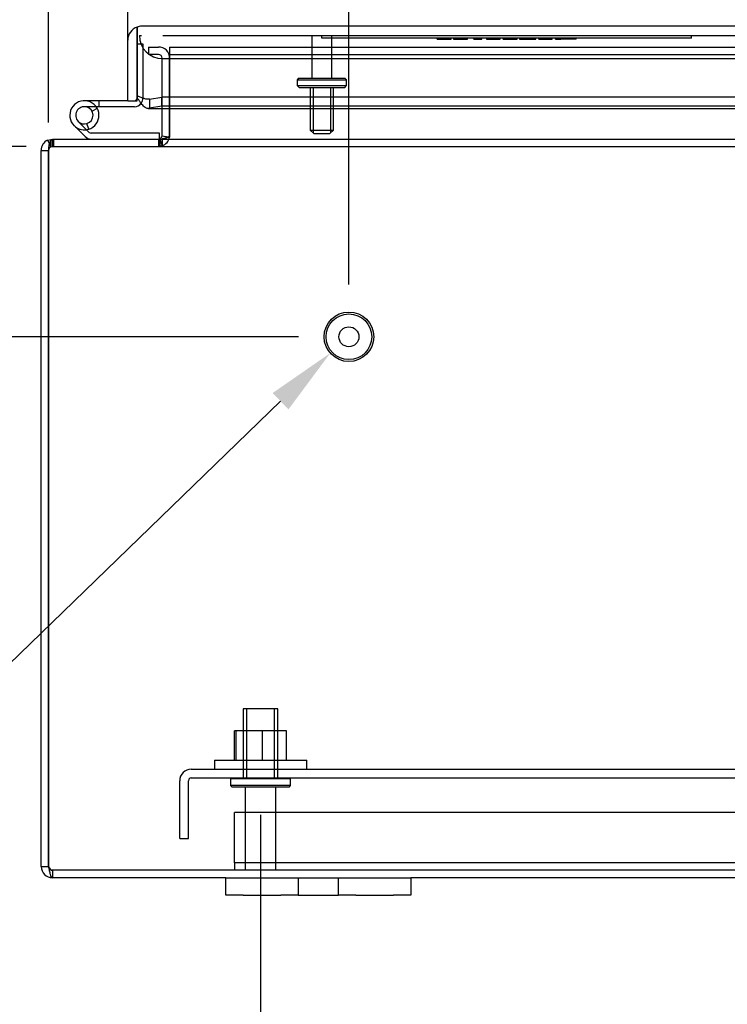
# Model space of a CAD drawing. Header units: inches. Extents: x 1 to 150, y -1 to 99.
# Tile 10 of 29: x 36.49 to 44.15, y 6.22 to 16.89. Entities that reach past the tile are written whole.
import ezdxf
from ezdxf import colors
from ezdxf.entities.mleader import LeaderData, LeaderLine
from ezdxf.enums import TextEntityAlignment as Align
from ezdxf.lldxf.tags import DXFTag
from ezdxf.math import Vec2, Vec3

# ---------------------------------------------------------------- set-up
doc = ezdxf.new("R2010")
doc.units = ezdxf.units.IN
doc.header["$MEASUREMENT"] = 0
for name, color, linetype in [('COM40676', 7, 'Continuous'), ('COM48541', 7, 'Continuous'), ('COM48553', 7, 'Continuous'), ('COM55713B', 7, 'Continuous'), ('COM55713C', 7, 'Continuous'), ('COM70220', 7, 'Continuous'), ('COM70612', 7, 'Continuous'), ('Default', 7, 'Continuous'), ('FET07730', 7, 'Continuous'), ('NTS166105', 7, 'Continuous'), ('QLB20182', 7, 'Continuous'), ('STD26082', 7, 'Continuous'), ('STD26083', 7, 'Continuous'), ('WAF25059', 7, 'Continuous')]:
    doc.layers.add(name, color=color, linetype=linetype)
doc.styles.add('SEACAD_Times_New_Roman', font='times.ttf')
tags = doc.linetypes.add('HIDDEN2', pattern=[0.1875, 0.125, -0.0625]).pattern_tags.tags
tags[6:7] = [DXFTag(74, 4), DXFTag(75, 0), DXFTag(340, '0'), DXFTag(46, 0.0), DXFTag(50, 0.0), DXFTag(44, 0.0), DXFTag(45, 0.0)]
tags[4:5] = [DXFTag(74, 4), DXFTag(75, 0), DXFTag(340, '0'), DXFTag(46, 0.0), DXFTag(50, 0.0), DXFTag(44, 0.0), DXFTag(45, 0.0)]
doc.dimstyles.new('HAMMOND_(STH_-_120x80)', dxfattribs={"dimtxt": 0.6, "dimasz": 0.75, "dimexe": 0.3, "dimexo": 0.3, "dimgap": 0.15, "dimtad": 0, "dimtih": 1, "dimtoh": 1, "dimzin": 0, "dimdsep": 46, "dimtxsty": 'SEACAD_Times_New_Roman', "dimblk1": '_SE_FILLED', "dimblk2": '_SE_FILLED', "dimsah": 1, "dimcen": 0.3, "dimadec": 0, "dimazin": 0, "dimtfac": 0.8, "dimtofl": 0, "dimtmove": 1, "dimatfit": 3, "dimfxl": 1, "dimtolj": 1, "dimtzin": 0, "dimarcsym": 0})

# ---------------------------------------------------------------- blocks, each defined once
blk = doc.blocks.new('SE2')
at = {"layer": 'COM40676', "color": 7, "linetype": 'HIDDEN2'}
for p, q in [((38.345, 8.771), (59.095, 8.771)), ((38.22, 8.021), (38.22, 8.646)), ((38.315, 8.021), (38.315, 8.646)), ((38.345, 8.676), (59.095, 8.676)), ((38.22, 8.021), (38.315, 8.021))]:
    blk.add_line(p, q, dxfattribs=at)
for radius in [0.125, 0.03]:
    blk.add_arc((38.345, 8.646), radius, 90, 180, dxfattribs=at)
at = {"layer": 'COM48541', "color": 7, "linetype": 'HIDDEN2'}
for p, q in [((37.881, 16.592), (37.989, 16.592)), ((37.881, 16.592), (37.881, 16.511)), ((38.111, 16.592), (38.111, 16.511)), ((38.111, 16.592), (59.329, 16.592)), ((37.989, 16.511), (37.881, 16.511)), ((38.03, 15.926), (38.03, 16.47)), ((38.111, 16.511), (38.111, 16.47)), ((38.111, 16.511), (59.329, 16.511)), ((38.111, 15.926), (38.111, 16.47)), ((38.111, 16.47), (38.111, 15.926)), ((36.825, 15.51), (36.791, 15.583)), ((36.825, 15.51), (36.825, 15.583)), ((36.842, 15.514), (36.842, 15.595)), ((36.857, 15.514), (36.857, 15.595)), ((37.989, 15.595), (37.989, 15.514)), ((38.003, 15.597), (38.03, 15.521)), ((38.004, 15.595), (38.03, 15.521)), ((38.004, 15.595), (38.004, 15.514)), ((38.029, 15.629), (38.109, 15.615)), ((38.03, 15.597), (38.03, 15.521)), ((38.097, 15.617), (38.109, 15.615)), ((38.1, 15.619), (38.11, 15.618)), ((38.109, 15.629), (38.109, 15.615)), ((38.11, 15.618), (38.109, 15.615)), ((38.111, 15.618), (38.109, 15.615)), ((38.111, 15.63), (38.111, 15.618)), ((36.825, 15.51), (36.809, 15.544)), ((36.825, 15.51), (36.842, 15.514)), ((36.825, 15.51), (36.857, 15.514)), ((36.857, 15.514), (36.842, 15.514)), ((36.857, 15.514), (60.583, 15.514)), ((38.03, 15.521), (37.989, 15.514)), ((38.03, 15.521), (38.004, 15.514)), ((38.03, 15.521), (38.004, 15.514)), ((36.842, 7.676), (36.842, 7.595)), ((60.598, 7.676), (36.842, 7.676))]:
    blk.add_line(p, q, dxfattribs=at)
at = {"layer": 'COM48541', "color": 7, "linetype": 'Continuous'}
for p, q in [((38.03, 15.636), (38.03, 15.926)), ((38.111, 15.636), (38.111, 15.926)), ((38.111, 15.926), (38.111, 15.636)), ((36.791, 15.583), (36.842, 15.595)), ((36.809, 15.544), (36.791, 15.583)), ((36.825, 15.583), (36.857, 15.595)), ((36.842, 15.595), (36.857, 15.595)), ((36.857, 15.595), (47.64, 15.595)), ((38.003, 15.597), (38.004, 15.595)), ((38.03, 15.63), (38.029, 15.629)), ((38.029, 15.629), (38.097, 15.617)), ((38.03, 15.63), (38.1, 15.619)), ((38.111, 15.63), (38.109, 15.629)), ((38.111, 15.636), (38.111, 15.63)), ((36.72, 15.473), (36.801, 15.473)), ((36.72, 7.717), (36.72, 15.473)), ((36.801, 7.717), (36.801, 15.473)), ((36.801, 15.473), (36.801, 7.717)), ((36.72, 7.717), (36.801, 7.717)), ((38.72, 7.595), (36.842, 7.595)), ((56.72, 7.595), (40.72, 7.595))]:
    blk.add_line(p, q, dxfattribs=at)
at = {"layer": 'COM48541', "color": 7, "linetype": 'HIDDEN2'}
for centre, radius, start, end in [((37.989, 16.47), 0.122, 0, 90), ((37.989, 16.47), 0.041, 0, 90), ((37.989, 15.636), 0.122, 289.6801, 350.0851), ((37.989, 15.636), 0.122, 289.6869, 350.0838), ((37.989, 15.636), 0.122, 351.4775, 356.9864), ((36.842, 15.473), 0.041, 114.8659, 180), ((36.842, 15.473), 0.041, 114.8679, 179.998), ((36.842, 7.717), 0.041, 204.0798, 270)]:
    blk.add_arc(centre, radius, start, end, dxfattribs=at)
at = {"layer": 'COM48541', "color": 7, "linetype": 'Continuous'}
for centre, radius, start, end in [((36.842, 15.473), 0.122, 114.8659, 180), ((37.012, 15.485), 0.212, 152.3784, 183.3921), ((37.989, 15.636), 0.041, 289.6801, 350.0851), ((37.989, 15.636), 0.041, 351.4775, 0), ((37.989, 15.636), 0.122, 356.9864, 0), ((36.842, 7.717), 0.122, 180, 270), ((36.842, 7.717), 0.041, 180, 204.0798)]:
    blk.add_arc(centre, radius, start, end, dxfattribs=at)
for points, knots in [([(38.109, 15.629), (38.109, 15.628), (38.108, 15.627), (38.107, 15.625), (38.105, 15.623), (38.104, 15.622), (38.102, 15.62), (38.098, 15.617), (38.093, 15.614), (38.085, 15.61), (38.078, 15.608), (38.069, 15.605), (38.061, 15.603), (38.052, 15.601), (38.044, 15.599), (38.036, 15.598), (38.032, 15.597), (38.03, 15.597)], [0, 0, 0, 0, 0.023512, 0.047857, 0.073042, 0.099105, 0.126017, 0.153701, 0.270673, 0.332251, 0.459681, 0.525063, 0.658209, 0.72573, 0.862163, 0.930937, 1, 1, 1, 1]), ([(36.842, 7.595), (36.839, 7.595), (36.835, 7.598), (36.828, 7.61), (36.825, 7.619), (36.818, 7.642), (36.815, 7.655), (36.808, 7.685), (36.805, 7.701), (36.801, 7.717)], [0, 0, 0, 0, 0.25, 0.25, 0.5, 0.5, 0.75, 0.75, 1, 1, 1, 1])]:
    blk.add_open_spline(points, degree=3, knots=knots, dxfattribs=at)
at = {"layer": 'COM48541', "color": 7, "linetype": 'HIDDEN2'}
blk.add_open_spline([(36.842, 7.676), (36.839, 7.676), (36.835, 7.677), (36.828, 7.681), (36.825, 7.684), (36.818, 7.692), (36.815, 7.696), (36.808, 7.706), (36.805, 7.711), (36.801, 7.717)], degree=3, knots=[0, 0, 0, 0, 0.25, 0.25, 0.5, 0.5, 0.75, 0.75, 1, 1, 1, 1], dxfattribs=at)
at = {"layer": 'COM48553', "color": 7, "linetype": 'Continuous'}
for p, q in [((37.758, 16.808), (37.758, 16.667)), ((37.758, 16.667), (37.758, 16.808)), ((59.696, 16.817), (37.808, 16.817)), ((37.658, 16.01), (37.658, 16.667)), ((37.758, 16.01), (37.758, 16.667)), ((37.758, 16.667), (37.758, 16.076)), ((37.658, 16.01), (37.758, 16.01)), ((37.758, 16.066), (37.758, 16.076)), ((37.758, 16.066), (37.758, 16.044)), ((37.894, 16.027), (38.026, 16.05)), ((37.894, 16.027), (37.894, 15.929)), ((48.131, 16.05), (38.026, 16.05)), ((38.026, 15.952), (38.026, 16.05)), ((37.879, 15.926), (48.131, 15.926)), ((38.026, 15.952), (37.894, 15.929)), ((48.131, 15.952), (38.026, 15.952))]:
    blk.add_line(p, q, dxfattribs=at)
for start, end in [(109.4712, 180), (90, 109.4712)]:
    blk.add_arc((37.808, 16.667), 0.15, start, end, dxfattribs=at)
blk.add_ellipse((37.808, 16.667), major_axis=(0, -0.15), ratio=0.998425, start_param=3.141593, end_param=3.48143, dxfattribs=at)
for points, knots in [([(37.894, 16.027), (37.882, 16.026), (37.871, 16.026), (37.849, 16.029), (37.838, 16.032), (37.815, 16.039), (37.804, 16.044), (37.781, 16.055), (37.77, 16.061), (37.758, 16.066)], [0, 0, 0, 0, 0.25, 0.25, 0.5, 0.5, 0.75, 0.75, 1, 1, 1, 1]), ([(37.894, 15.929), (37.883, 15.925), (37.872, 15.926), (37.85, 15.934), (37.839, 15.941), (37.822, 15.958), (37.817, 15.964), (37.806, 15.978), (37.8, 15.985), (37.789, 16.001), (37.783, 16.01), (37.771, 16.027), (37.765, 16.036), (37.758, 16.044)], [0, 0, 0, 0, 0.25, 0.25, 0.5, 0.5, 0.625, 0.625, 0.75, 0.75, 0.875, 0.875, 1, 1, 1, 1])]:
    blk.add_open_spline(points, degree=3, knots=knots, dxfattribs=at)
at = {"layer": 'COM55713B', "color": 7, "linetype": 'Continuous'}
for p, q in [((37.241, 15.667), (37.122, 15.786)), ((37.196, 15.622), (37.077, 15.741)), ((37.235, 15.702), (37.216, 15.763)), ((38.001, 15.659), (37.261, 15.659)), ((38.001, 15.595), (38.001, 15.659))]:
    blk.add_line(p, q, dxfattribs=at)
for centre, radius, start, end in [((37.188, 15.852), 0.158, 287.2742, 225), ((37.188, 15.852), 0.0935, 287.2742, 225), ((37.261, 15.688), 0.093, 225, 270), ((37.261, 15.688), 0.029, 225, 270)]:
    blk.add_arc(centre, radius, start, end, dxfattribs=at)
at = {"layer": 'COM55713C', "color": 7, "linetype": 'Continuous'}
for p, q in [((37.758, 16.626), (37.758, 16.626)), ((37.346, 16.01), (37.188, 16.01)), ((37.658, 16.01), (37.346, 16.01)), ((37.346, 16.01), (37.346, 15.946)), ((37.346, 15.946), (37.315, 15.946)), ((37.729, 15.946), (37.346, 15.946))]:
    blk.add_line(p, q, dxfattribs=at)
at = {"layer": 'COM55713C', "color": 7, "linetype": 'HIDDEN2'}
for p, q in [((37.758, 16.626), (37.822, 16.626)), ((37.822, 16.626), (37.822, 16.039)), ((37.315, 15.946), (37.188, 15.946)), ((37.327, 15.926), (37.271, 15.896))]:
    blk.add_line(p, q, dxfattribs=at)
for centre, radius, start, end in [((37.729, 16.039), 0.029, 270, 0), ((37.729, 16.039), 0.093, 322.897, 0), ((37.188, 15.852), 0.157, 225, 278.5835)]:
    blk.add_arc(centre, radius, start, end, dxfattribs=at)
at = {"layer": 'COM55713C', "color": 7, "linetype": 'Continuous'}
for centre, radius, start, end in [((37.729, 16.039), 0.093, 270, 322.897), ((37.188, 15.852), 0.0935, 225, 287.2742), ((37.188, 15.852), 0.157, 278.5835, 287.2742)]:
    blk.add_arc(centre, radius, start, end, dxfattribs=at)
at = {"layer": 'COM70220', "color": 7, "linetype": 'HIDDEN2'}
for p, q in [((37.783, 16.717), (37.808, 16.717)), ((38.037, 16.717), (38.283, 16.717)), ((38.283, 16.717), (59.221, 16.717)), ((38.033, 16.467), (38.283, 16.467)), ((38.283, 16.467), (59.221, 16.467))]:
    blk.add_line(p, q, dxfattribs=at)
blk.add_arc((38.033, 16.717), 0.25, 180, 270, dxfattribs=at)
at = {"layer": 'COM70612', "color": 7, "linetype": 'HIDDEN2'}
for p, q in [((38.814, 8.18), (38.814, 8.301)), ((58.626, 8.301), (38.814, 8.301)), ((38.814, 7.797), (38.814, 8.18)), ((38.814, 7.757), (38.814, 7.797)), ((58.626, 7.757), (38.814, 7.757)), ((38.814, 7.757), (38.814, 7.676))]:
    blk.add_line(p, q, dxfattribs=at)
at = {"layer": 'FET07730', "color": 7, "linetype": 'Continuous'}
for p, q in [((38.72, 7.595), (38.908, 7.595)), ((38.72, 7.407), (38.72, 7.595)), ((38.908, 7.595), (39.314, 7.595)), ((39.314, 7.595), (39.502, 7.595)), ((39.502, 7.595), (39.72, 7.595)), ((39.502, 7.595), (39.502, 7.407)), ((39.72, 7.595), (39.72, 7.595)), ((39.72, 7.595), (39.938, 7.595)), ((39.938, 7.595), (40.126, 7.595)), ((39.938, 7.407), (39.938, 7.595)), ((40.126, 7.595), (40.533, 7.595)), ((40.533, 7.595), (40.72, 7.595)), ((40.72, 7.595), (40.72, 7.407)), ((38.908, 7.407), (38.72, 7.407)), ((38.908, 7.407), (39.314, 7.407)), ((39.502, 7.407), (39.314, 7.407)), ((39.502, 7.407), (39.72, 7.407)), ((39.72, 7.407), (39.938, 7.407)), ((39.72, 7.407), (39.72, 7.407)), ((40.126, 7.407), (39.938, 7.407)), ((40.126, 7.407), (40.533, 7.407)), ((40.72, 7.407), (40.533, 7.407))]:
    blk.add_line(p, q, dxfattribs=at)
at = {"layer": 'NTS166105', "color": 7, "linetype": 'HIDDEN2'}
for p, q in [((38.83, 9.187), (38.814, 9.187)), ((38.814, 8.867), (38.814, 9.187)), ((39.115, 9.187), (38.83, 9.187)), ((38.83, 8.867), (38.83, 9.187)), ((39.374, 9.187), (39.115, 9.187)), ((39.115, 8.867), (39.115, 9.187)), ((39.374, 8.867), (39.374, 9.187))]:
    blk.add_line(p, q, dxfattribs=at)
at = {"layer": 'QLB20182', "color": 7, "linetype": 'HIDDEN2'}
for p, q in [((39.758, 16.687), (39.758, 16.717)), ((40.133, 16.687), (39.758, 16.687)), ((43.383, 16.687), (40.133, 16.687)), ((41.005, 16.677), (41.005, 16.687)), ((41.005, 16.677), (41.158, 16.677)), ((41.006, 16.677), (41.006, 16.676)), ((41.035, 16.677), (41.035, 16.676)), ((41.158, 16.677), (41.158, 16.687)), ((41.182, 16.687), (41.182, 16.676)), ((41.182, 16.677), (41.333, 16.677)), ((41.333, 16.676), (41.333, 16.687)), ((41.404, 16.677), (41.404, 16.687)), ((41.404, 16.677), (41.433, 16.677)), ((41.433, 16.677), (41.433, 16.687)), ((41.433, 16.677), (41.489, 16.677)), ((41.489, 16.677), (41.489, 16.687)), ((41.54, 16.687), (41.54, 16.676)), ((41.54, 16.677), (41.689, 16.677)), ((41.689, 16.676), (41.689, 16.687)), ((41.72, 16.677), (41.72, 16.687)), ((41.72, 16.677), (41.873, 16.677)), ((41.721, 16.677), (41.721, 16.676)), ((41.75, 16.677), (41.75, 16.676)), ((41.873, 16.677), (41.873, 16.687)), ((41.899, 16.687), (41.899, 16.676)), ((41.899, 16.677), (42.073, 16.677)), ((42.073, 16.677), (42.073, 16.687)), ((42.108, 16.677), (42.108, 16.687)), ((42.108, 16.677), (42.252, 16.677)), ((42.252, 16.677), (42.252, 16.687)), ((42.287, 16.677), (42.287, 16.687)), ((42.287, 16.677), (42.296, 16.677)), ((42.291, 16.677), (42.291, 16.676)), ((42.296, 16.677), (42.296, 16.687)), ((42.296, 16.677), (42.345, 16.677)), ((42.345, 16.677), (42.345, 16.687)), ((42.511, 16.677), (42.345, 16.677)), ((42.511, 16.676), (42.511, 16.687)), ((43.758, 16.687), (43.383, 16.687)), ((43.758, 16.687), (43.758, 16.717))]:
    blk.add_line(p, q, dxfattribs=at)
at = {"layer": 'STD26082', "color": 7, "linetype": 'HIDDEN2'}
for p, q in [((39.651, 16.717), (39.651, 16.255)), ((39.866, 16.255), (39.866, 16.717)), ((39.511, 16.255), (39.491, 16.235)), ((39.491, 16.235), (40.026, 16.235)), ((39.491, 16.235), (39.491, 16.175)), ((39.511, 16.255), (40.006, 16.255)), ((40.026, 16.235), (40.006, 16.255)), ((40.026, 16.175), (40.026, 16.235)), ((39.491, 16.175), (40.026, 16.175)), ((39.491, 16.175), (39.511, 16.155)), ((39.511, 16.155), (40.006, 16.155)), ((39.633, 16.155), (39.633, 15.692)), ((39.664, 16.155), (39.664, 15.662)), ((39.852, 16.155), (39.852, 15.662)), ((39.883, 15.692), (39.883, 16.155)), ((40.006, 16.155), (40.026, 16.175)), ((39.633, 15.692), (39.883, 15.692)), ((39.633, 15.692), (39.671, 15.655)), ((39.846, 15.655), (39.883, 15.692)), ((39.671, 15.655), (39.846, 15.655))]:
    blk.add_line(p, q, dxfattribs=at)
for radius in [0.268, 0.247, 0.108]:
    blk.add_circle((40.051, 13.454), radius, dxfattribs=at)
at = {"layer": 'STD26083', "color": 7, "linetype": 'HIDDEN2'}
for p, q in [((39.283, 9.426), (38.908, 9.426)), ((38.908, 9.426), (38.908, 8.676)), ((38.946, 8.676), (38.946, 9.426)), ((39.244, 8.676), (39.244, 9.426)), ((39.283, 8.676), (39.283, 9.426)), ((38.779, 8.676), (38.77, 8.667)), ((39.42, 8.667), (38.77, 8.667)), ((38.77, 8.667), (38.77, 8.593)), ((39.42, 8.667), (39.411, 8.676)), ((39.42, 8.593), (39.42, 8.667)), ((39.42, 8.593), (38.77, 8.593)), ((38.77, 8.593), (38.787, 8.576)), ((39.403, 8.576), (38.787, 8.576)), ((38.93, 8.576), (38.93, 7.676)), ((39.26, 7.676), (39.26, 8.576)), ((39.403, 8.576), (39.42, 8.593))]:
    blk.add_line(p, q, dxfattribs=at)
at = {"layer": 'WAF25059', "color": 7, "linetype": 'HIDDEN2'}
for p, q in [((38.595, 8.867), (39.595, 8.867)), ((38.595, 8.867), (38.595, 8.771)), ((39.595, 8.771), (39.595, 8.867))]:
    blk.add_line(p, q, dxfattribs=at)
blk = doc.blocks.new('DMBLK442')
at = {"layer": 'Default', "linetype": 'Continuous'}
for points in [[(37.551, 19.229), (36.801, 19.104), (37.551, 18.979)], [(39.301, 19.229), (39.301, 18.979), (40.051, 19.104)]]:
    blk.add_hatch(color=7, dxfattribs=at).paths.add_polyline_path(points)
at = {"layer": 'Default', "color": 7, "linetype": 'Continuous'}
for p, q in [((36.801, 15.773), (36.801, 19.404)), ((40.051, 14.021), (40.051, 19.404)), ((36.801, 19.104), (40.427, 19.104)), ((40.427, 19.104), (40.727, 19.104))]:
    blk.add_line(p, q, dxfattribs=at)
at = {"layer": 'Default', "color": 7, "linetype": 'Continuous', "style": 'SEACAD_Times_New_Roman'}
for s, p in [('3.25', (40.937, 19.404)), ('I/S', (42.949, 19.404))]:
    blk.add_text(s, height=0.6, dxfattribs=at).set_placement(p, align=Align.TOP_LEFT)
blk = doc.blocks.new('_SE_FILLED')
at = {"color": 0}
blk.add_line((0, 0), (-1, 0), dxfattribs=at)
blk.add_solid([(0, 0), (-1, -0.1665), (-1, 0.1665), (0, 0)], dxfattribs=at)
blk = doc.blocks.new('DMBLK444')
at = {"layer": 'Default', "linetype": 'Continuous'}
for points in [[(39.845, 5.032), (39.845, 5.282), (39.095, 5.157)], [(57.595, 5.032), (58.345, 5.157), (57.595, 5.282)]]:
    blk.add_hatch(color=7, dxfattribs=at).paths.add_polyline_path(points)
at = {"layer": 'Default', "color": 7, "linetype": 'Continuous'}
for p, q in [((39.095, 8.276), (39.095, 4.857)), ((58.345, 8.276), (58.345, 4.857)), ((47.486, 5.157), (39.095, 5.157)), ((58.345, 5.157), (49.954, 5.157))]:
    blk.add_line(p, q, dxfattribs=at)
at = {"layer": 'Default', "color": 7, "linetype": 'Continuous', "style": 'SEACAD_Times_New_Roman'}
blk.add_text('19.25', height=0.6, dxfattribs=at).set_placement((47.696, 5.457), align=Align.TOP_LEFT)
blk = doc.blocks.new('DMBLK445')
at = {"layer": 'Default', "linetype": 'Continuous'}
for points in [[(38.408, 21.483), (37.658, 21.358), (38.408, 21.233)], [(59.096, 21.483), (59.096, 21.233), (59.846, 21.358)]]:
    blk.add_hatch(color=7, dxfattribs=at).paths.add_polyline_path(points)
at = {"layer": 'Default', "color": 7, "linetype": 'Continuous'}
for p, q in [((37.658, 16.638), (37.658, 21.658)), ((59.846, 16.967), (59.846, 21.658)), ((37.658, 21.358), (46.409, 21.358)), ((49.345, 21.358), (59.846, 21.358))]:
    blk.add_line(p, q, dxfattribs=at)
at = {"layer": 'Default', "color": 7, "linetype": 'Continuous', "style": 'SEACAD_Times_New_Roman'}
for s, p in [('22.19', (46.853, 21.658)), ('DOOR', (46.619, 20.758))]:
    blk.add_text(s, height=0.6, dxfattribs=at).set_placement(p, align=Align.TOP_LEFT)
blk = doc.blocks.new('DMBLK459')
at = {"layer": 'Default', "linetype": 'Continuous'}
for points in [[(34.309, 16.264), (34.434, 15.514), (34.559, 16.264)], [(34.309, 12.704), (34.559, 12.704), (34.434, 13.454)]]:
    blk.add_hatch(color=7, dxfattribs=at).paths.add_polyline_path(points)
at = {"layer": 'Default', "color": 7, "linetype": 'Continuous'}
for p, q in [((34.434, 17.014), (34.434, 15.514)), ((36.557, 15.514), (34.134, 15.514)), ((39.504, 13.454), (34.134, 13.454)), ((34.434, 13.454), (34.434, 11.954))]:
    blk.add_line(p, q, dxfattribs=at)
at = {"layer": 'Default', "color": 7, "linetype": 'Continuous', "style": 'SEACAD_Times_New_Roman'}
for s, p in [('I/S', (34.921, 14.784)), ('2.06', (32.909, 14.784))]:
    blk.add_text(s, height=0.6, dxfattribs=at).set_placement(p, align=Align.TOP_LEFT)

msp = doc.modelspace()

# ---------------------------------------------------------------- block references
at = {"layer": 'Default'}
msp.add_blockref('SE2', (0, 0), dxfattribs=at)

# ---------------------------------------------------------------- dimensions: what is measured, and where the dimension line sits
at = {"layer": 'Default', "color": 7, "linetype": 'Continuous'}
for base, p1, p2, text, picture, middle in [((59.846, 21.358), (37.658, 16.338), (59.846, 16.667), '\\A1;<>\\PDOOR', 'DMBLK445', (47.877, 21.358)), ((39.095, 5.157), (58.345, 8.576), (39.095, 8.576), '\\A1;<>', 'DMBLK444', (48.72, 5.157))]:
    dim = msp.add_linear_dim(base=base, p1=p1, p2=p2, text=text, dimstyle='HAMMOND_(STH_-_120x80)', override={"dimtmove": 0}, dxfattribs=at)
    dim.commit()
    dim.dimension.update_dxf_attribs({"geometry": picture, "text_midpoint": middle, "dimtype": 160})
dim = msp.add_linear_dim(base=(40.051, 19.104), p1=(36.801, 15.473), p2=(40.051, 13.721), text='\\A1;<> I/S', dimstyle='HAMMOND_(STH_-_120x80)', dxfattribs=at)
dim.commit()
dim.dimension.update_dxf_attribs({"geometry": 'DMBLK442', "text_midpoint": (40.727, 19.104), "dimtype": 160})
dim = msp.add_linear_dim(base=(34.434, 13.454), p1=(36.857, 15.514), p2=(39.804, 13.454), angle=90, text='\\A1;<> I/S', dimstyle='HAMMOND_(STH_-_120x80)', override={"dimtmove": 0}, dxfattribs=at)
dim.commit()
dim.dimension.update_dxf_attribs({"geometry": 'DMBLK459', "text_midpoint": (34.434, 14.484), "dimtype": 160})

# ---------------------------------------------------------------- leaders
ml = msp.add_multileader_mtext('Standard', dxfattribs=at)
ml.set_content('{\\pxsm0.9;\\fTimes New Roman|b0||i0||c0|p34;\\W1.;GROUND STUD\\PBODY\\P}', color=7)
ml.set_leader_properties()
ml.build(insert=Vec2(0, 0))
ml.multileader.update_dxf_attribs({"dogleg_length": 0, "arrow_head_size": 0.75})
ctx = ml.context
ctx.base_point, ctx.char_height, ctx.arrow_head_size, ctx.landing_gap_size = Vec3(28.739, 8.665), 0.6, 0.75, 0.21
notes = []
notes.append((ctx, [(0, (1, 1, 0), (35.303, 8.875), (-1, 0), 0, [(0, [(39.85, 13.278)], 0, [])])]))
ctx.mtext.insert = Vec3(28.829, 9.182)
for ctx, leaders in notes:
    for number, flags, end, landing, length, lines in leaders:
        leader = LeaderData()
        leader.index, (leader.has_last_leader_line, leader.has_dogleg_vector, leader.attachment_direction) = number, flags
        leader.last_leader_point, leader.dogleg_vector, leader.dogleg_length = Vec3(end), Vec3(landing), length
        for number, points, colour, breaks in lines:
            line = LeaderLine()
            line.index, line.vertices, line.color, line.breaks = number, Vec3.list(points), colors.encode_raw_color(colour), breaks
            leader.lines.append(line)
        ctx.leaders.append(leader)

doc.saveas('drawing.dxf')
